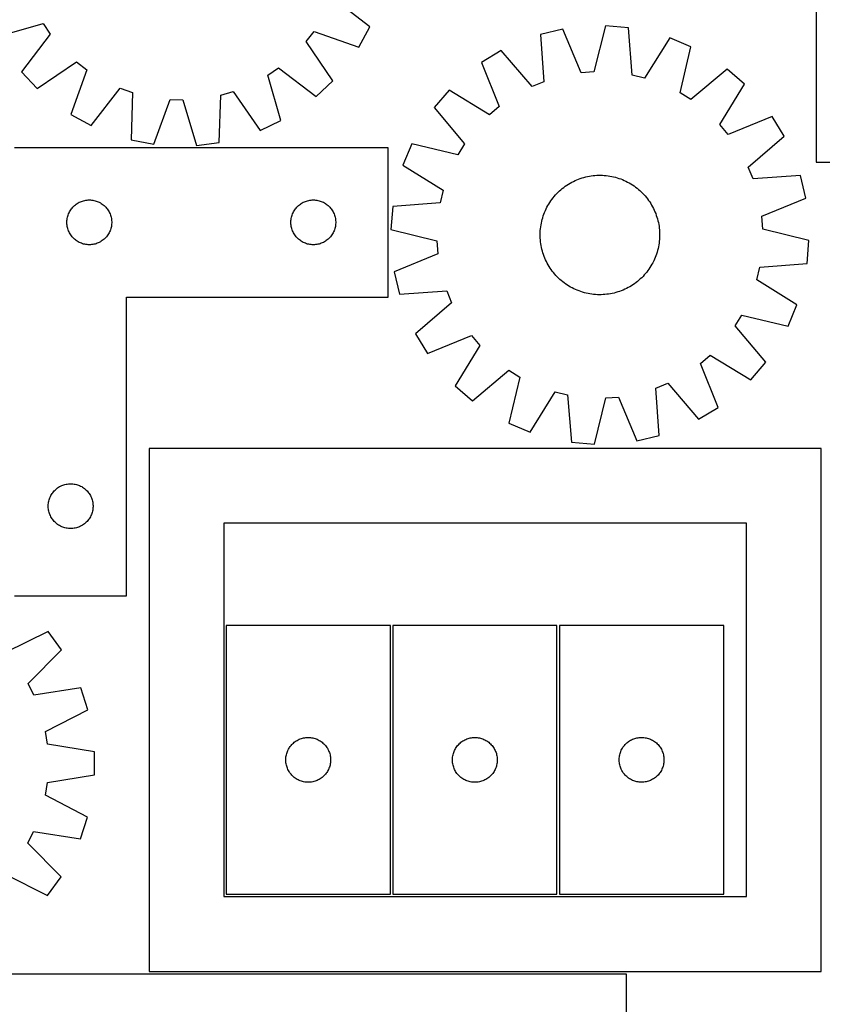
# Model space of a CAD drawing. Header units: millimetres. Extents: x 7 to 1493, y 7 to 2993.
# Tile 4 of 14: x 505 to 1042, y 336 to 996. Entities that reach past the tile are written whole.
import ezdxf

# ---------------------------------------------------------------- set-up
doc = ezdxf.new("R2010")
doc.units = ezdxf.units.MM
doc.layers.add('CUT', color=7, linetype='CONTINUOUS', true_color=0x000000)

msp = doc.modelspace()

# ---------------------------------------------------------------- linework, layer by layer
at = {"layer": 'CUT'}
for p, q in [((1038.22303, 1250.306819), (1038.22303, 900.306819)), ((739.315281, 990.779437), (714.273929, 1010.321838)), ((489.918655, 984.259851), (520.447727, 993.031995)), ((520.447727, 993.031995), (525.285458, 985.952749)), ((731.937718, 977.277507), (739.315281, 990.779437)), ((868.58849, 989.263955), (853.617135, 985.715845)), ((880.820382, 959.949188), (868.58849, 989.263955)), ((897.045777, 991.420019), (889.370221, 960.596966)), ((912.380808, 990.168069), (897.045777, 991.420019)), ((914.955267, 958.508206), (912.380808, 990.168069)), ((525.285458, 985.952749), (506.020559, 960.697285)), ((696.727341, 981.006584), (701.965163, 987.795147)), ((701.965163, 987.795147), (731.937718, 977.277507)), ((853.617135, 985.715845), (855.842094, 954.029503)), ((940.111557, 983.424822), (923.286822, 956.482234)), ((954.309164, 977.495361), (940.111557, 983.424822)), ((714.504148, 954.682453), (696.727341, 981.006584)), ((946.974185, 946.589491), (954.309164, 977.495361)), ((827.218906, 974.871521), (814.076728, 966.870665)), ((847.910888, 950.771384), (827.218906, 974.871521)), ((516.581865, 949.50848), (542.905997, 967.285287)), ((542.905997, 967.285287), (549.694559, 962.047465)), ((670.980633, 958.548315), (678.059879, 963.386046)), ((678.059879, 963.386046), (703.315343, 944.121147)), ((814.076728, 966.870665), (825.984409, 937.422713)), ((978.598896, 962.512879), (954.271904, 942.088085)), ((990.269318, 952.486326), (978.598896, 962.512879)), ((506.020559, 960.697285), (516.581865, 949.50848)), ((549.694559, 962.047465), (539.17692, 932.074911)), ((679.752777, 928.019243), (670.980633, 958.548315)), ((889.370221, 960.596966), (880.820382, 959.949188)), ((923.286822, 956.482234), (914.955267, 958.508206)), ((552.67885, 924.697348), (572.22125, 949.7387)), ((572.22125, 949.7387), (580.296134, 946.855016)), ((703.315343, 944.121147), (714.504148, 954.682453)), ((855.842094, 954.029503), (847.910888, 950.771384)), ((973.742899, 925.35973), (990.269318, 952.486326)), ((580.296134, 946.855016), (579.555292, 915.099293)), ((638.462875, 913.399787), (639.554071, 945.145401)), ((639.554071, 945.145401), (647.781776, 947.558749)), ((647.781776, 947.558749), (665.847968, 921.432375)), ((792.321601, 948.399599), (782.295048, 936.729176)), ((819.448198, 931.87318), (792.321601, 948.399599)), ((954.271904, 942.088085), (946.974185, 946.589491)), ((594.676183, 912.25514), (605.523907, 942.109815)), ((605.523907, 942.109815), (614.094685, 941.862545)), ((614.094685, 941.862545), (623.203161, 911.432126)), ((782.295048, 936.729176), (802.719843, 912.402185)), ((825.984409, 937.422713), (819.448198, 931.87318)), ((539.17692, 932.074911), (552.67885, 924.697348)), ((1008.740384, 930.731199), (979.292432, 918.823518)), ((1016.741241, 917.589021), (1008.740384, 930.731199)), ((665.847968, 921.432375), (679.752777, 928.019243)), ((979.292432, 918.823518), (973.742899, 925.35973)), ((992.641103, 896.897039), (1016.741241, 917.589021)), ((751.454855, 909.912132), (501.454855, 909.912132)), ((579.555292, 915.099293), (594.676183, 912.25514)), ((623.203161, 911.432126), (638.462875, 913.399787)), ((751.454855, 809.912132), (751.454855, 909.912132)), ((767.312566, 912.439445), (761.383106, 898.241838)), ((798.218436, 905.104466), (767.312566, 912.439445)), ((802.719843, 912.402185), (798.218436, 905.104466)), ((761.383106, 898.241838), (788.325694, 881.417103)), ((995.899222, 888.965833), (992.641103, 896.897039)), ((1038.22303, 900.306819), (1488.22303, 900.306819)), ((881.388696, 889.642321), (882.593643, 889.998847)), ((882.593643, 889.998847), (883.809193, 890.317349)), ((883.809193, 890.317349), (885.034148, 890.597513)), ((885.034148, 890.597513), (886.267299, 890.839062)), ((886.267299, 890.839062), (887.507429, 891.041757)), ((887.507429, 891.041757), (888.753313, 891.205399)), ((888.753313, 891.205399), (890.003723, 891.329825)), ((890.003723, 891.329825), (891.257424, 891.414915)), ((891.257424, 891.414915), (892.51318, 891.460582)), ((892.51318, 891.460582), (893.76975, 891.466783)), ((893.76975, 891.466783), (895.025895, 891.433511)), ((895.025895, 891.433511), (896.280375, 891.360798)), ((896.280375, 891.360798), (897.531951, 891.248718)), ((897.531951, 891.248718), (898.77939, 891.09738)), ((898.77939, 891.09738), (900.02146, 890.906933)), ((900.02146, 890.906933), (901.256935, 890.677566)), ((901.256935, 890.677566), (902.484595, 890.409505)), ((902.484595, 890.409505), (903.70323, 890.103015)), ((903.70323, 890.103015), (904.911636, 889.758398)), ((1027.585564, 891.190792), (995.899222, 888.965833)), ((1031.133674, 876.219438), (1027.585564, 891.190792)), ((868.175378, 882.562528), (869.164463, 883.337588)), ((869.164463, 883.337588), (870.177404, 884.081198)), ((870.177404, 884.081198), (871.213204, 884.792624)), ((871.213204, 884.792624), (872.270839, 885.471163)), ((872.270839, 885.471163), (873.349265, 886.116147)), ((873.349265, 886.116147), (874.447418, 886.726938)), ((874.447418, 886.726938), (875.564215, 887.302933)), ((875.564215, 887.302933), (876.698554, 887.843565)), ((876.698554, 887.843565), (877.849314, 888.3483)), ((877.849314, 888.3483), (879.015361, 888.81664)), ((879.015361, 888.81664), (880.195543, 889.248122)), ((880.195543, 889.248122), (881.388696, 889.642321)), ((904.911636, 889.758398), (906.108621, 889.375993)), ((906.108621, 889.375993), (907.293004, 888.95618)), ((907.293004, 888.95618), (908.463616, 888.499371)), ((908.463616, 888.499371), (909.619302, 888.006017)), ((909.619302, 888.006017), (910.758921, 887.476606)), ((910.758921, 887.476606), (911.881348, 886.91166)), ((911.881348, 886.91166), (912.985476, 886.311737)), ((912.985476, 886.311737), (914.070215, 885.677428)), ((914.070215, 885.677428), (915.134495, 885.009359)), ((915.134495, 885.009359), (916.177265, 884.30819)), ((916.177265, 884.30819), (917.197496, 883.574614)), ((917.197496, 883.574614), (918.194181, 882.809352)), ((788.325694, 881.417103), (786.299721, 873.085548)), ((861.998575, 876.324462), (862.794765, 877.296619)), ((862.794765, 877.296619), (863.621099, 878.243286)), ((863.621099, 878.243286), (864.47676, 879.163531)), ((864.47676, 879.163531), (865.360904, 880.056445)), ((865.360904, 880.056445), (866.27266, 880.921147)), ((866.27266, 880.921147), (867.211126, 881.756783)), ((867.211126, 881.756783), (868.175378, 882.562528)), ((918.194181, 882.809352), (919.166338, 882.013162)), ((919.166338, 882.013162), (920.113006, 881.186829)), ((920.113006, 881.186829), (921.03325, 880.331167)), ((921.03325, 880.331167), (921.926164, 879.447023)), ((921.926164, 879.447023), (922.790866, 878.535267)), ((922.790866, 878.535267), (923.626502, 877.596801)), ((923.626502, 877.596801), (924.432247, 876.632549)), ((540.446574, 870.101232), (540.985692, 870.654415)), ((540.985692, 870.654415), (541.552573, 871.179111)), ((541.552573, 871.179111), (542.145713, 871.673929)), ((542.145713, 871.673929), (542.763538, 872.137557)), ((542.763538, 872.137557), (543.404412, 872.568766)), ((543.404412, 872.568766), (544.066634, 872.966411)), ((544.066634, 872.966411), (544.748448, 873.329438)), ((544.748448, 873.329438), (545.448046, 873.656886)), ((545.448046, 873.656886), (546.163574, 873.947885)), ((546.163574, 873.947885), (546.893132, 874.201663)), ((546.893132, 874.201663), (547.634788, 874.417548)), ((547.634788, 874.417548), (548.386574, 874.594968)), ((548.386574, 874.594968), (549.146496, 874.733451)), ((549.146496, 874.733451), (549.91254, 874.83263)), ((549.91254, 874.83263), (550.682673, 874.892244)), ((550.682673, 874.892244), (551.454855, 874.912132)), ((551.454855, 874.912132), (552.227036, 874.892244)), ((552.227036, 874.892244), (552.99717, 874.83263)), ((552.99717, 874.83263), (553.763213, 874.733451)), ((553.763213, 874.733451), (554.523136, 874.594968)), ((554.523136, 874.594968), (555.274922, 874.417548)), ((555.274922, 874.417548), (556.016577, 874.201663)), ((556.016577, 874.201663), (556.746136, 873.947885)), ((556.746136, 873.947885), (557.461663, 873.656886)), ((557.461663, 873.656886), (558.161262, 873.329438)), ((558.161262, 873.329438), (558.843076, 872.966411)), ((558.843076, 872.966411), (559.505298, 872.568766)), ((559.505298, 872.568766), (560.146171, 872.137557)), ((560.146171, 872.137557), (560.763997, 871.673929)), ((560.763997, 871.673929), (561.357137, 871.179111)), ((561.357137, 871.179111), (561.924017, 870.654415)), ((561.924017, 870.654415), (562.463135, 870.101232)), ((690.446574, 870.101232), (690.985692, 870.654415)), ((690.985692, 870.654415), (691.552573, 871.179111)), ((691.552573, 871.179111), (692.145713, 871.673929)), ((692.145713, 871.673929), (692.763538, 872.137557)), ((692.763538, 872.137557), (693.404412, 872.568766)), ((693.404412, 872.568766), (694.066634, 872.966411)), ((694.066634, 872.966411), (694.748448, 873.329438)), ((694.748448, 873.329438), (695.448046, 873.656886)), ((695.448046, 873.656886), (696.163574, 873.947885)), ((696.163574, 873.947885), (696.893132, 874.201663)), ((696.893132, 874.201663), (697.634788, 874.417548)), ((697.634788, 874.417548), (698.386574, 874.594968)), ((698.386574, 874.594968), (699.146496, 874.733451)), ((699.146496, 874.733451), (699.91254, 874.83263)), ((699.91254, 874.83263), (700.682673, 874.892244)), ((700.682673, 874.892244), (701.454855, 874.912132)), ((701.454855, 874.912132), (702.227036, 874.892244)), ((702.227036, 874.892244), (702.99717, 874.83263)), ((702.99717, 874.83263), (703.763213, 874.733451)), ((703.763213, 874.733451), (704.523136, 874.594968)), ((704.523136, 874.594968), (705.274922, 874.417548)), ((705.274922, 874.417548), (706.016577, 874.201663)), ((706.016577, 874.201663), (706.746136, 873.947885)), ((706.746136, 873.947885), (707.461663, 873.656886)), ((707.461663, 873.656886), (708.161262, 873.329438)), ((708.161262, 873.329438), (708.843076, 872.966411)), ((708.843076, 872.966411), (709.505298, 872.568766)), ((709.505298, 872.568766), (710.146171, 872.137557)), ((710.146171, 872.137557), (710.763997, 871.673929)), ((710.763997, 871.673929), (711.357137, 871.179111)), ((711.357137, 871.179111), (711.924017, 870.654415)), ((711.924017, 870.654415), (712.463135, 870.101232)), ((754.639858, 870.511089), (753.387909, 855.176058)), ((786.299721, 873.085548), (754.639858, 870.511089)), ((857.896267, 870.011629), (858.496191, 871.115757)), ((858.496191, 871.115757), (859.1305, 872.200496)), ((859.1305, 872.200496), (859.798568, 873.264775)), ((859.798568, 873.264775), (860.499737, 874.307545)), ((860.499737, 874.307545), (861.233314, 875.327777)), ((861.233314, 875.327777), (861.998575, 876.324462)), ((924.432247, 876.632549), (925.207307, 875.643465)), ((925.207307, 875.643465), (925.950917, 874.630523)), ((925.950917, 874.630523), (926.662343, 873.594723)), ((926.662343, 873.594723), (927.340882, 872.537089)), ((927.340882, 872.537089), (927.985866, 871.458662)), ((927.985866, 871.458662), (928.596657, 870.360509)), ((928.596657, 870.360509), (929.172652, 869.243712)), ((1001.818907, 863.987546), (1031.133674, 876.219438)), ((536.855889, 863.357448), (537.052607, 864.104417)), ((537.052607, 864.104417), (537.287516, 864.840268)), ((537.287516, 864.840268), (537.559995, 865.563051)), ((537.559995, 865.563051), (537.869321, 866.270848)), ((537.869321, 866.270848), (538.214673, 866.961783)), ((538.214673, 866.961783), (538.595135, 867.634024)), ((538.595135, 867.634024), (539.0097, 868.285788)), ((539.0097, 868.285788), (539.457266, 868.915346)), ((539.457266, 868.915346), (539.936648, 869.52103)), ((539.936648, 869.52103), (540.446574, 870.101232)), ((562.463135, 870.101232), (562.973061, 869.52103)), ((562.973061, 869.52103), (563.452443, 868.915346)), ((563.452443, 868.915346), (563.90001, 868.285788)), ((563.90001, 868.285788), (564.314574, 867.634024)), ((564.314574, 867.634024), (564.695037, 866.961783)), ((564.695037, 866.961783), (565.040389, 866.270848)), ((565.040389, 866.270848), (565.349714, 865.563051)), ((565.349714, 865.563051), (565.622193, 864.840268)), ((565.622193, 864.840268), (565.857103, 864.104417)), ((565.857103, 864.104417), (566.05382, 863.357448)), ((686.855889, 863.357448), (687.052607, 864.104417)), ((687.052607, 864.104417), (687.287516, 864.840268)), ((687.287516, 864.840268), (687.559995, 865.563051)), ((687.559995, 865.563051), (687.869321, 866.270848)), ((687.869321, 866.270848), (688.214673, 866.961783)), ((688.214673, 866.961783), (688.595135, 867.634024)), ((688.595135, 867.634024), (689.0097, 868.285788)), ((689.0097, 868.285788), (689.457266, 868.915346)), ((689.457266, 868.915346), (689.936648, 869.52103)), ((689.936648, 869.52103), (690.446574, 870.101232)), ((712.463135, 870.101232), (712.973061, 869.52103)), ((712.973061, 869.52103), (713.452443, 868.915346)), ((713.452443, 868.915346), (713.90001, 868.285788)), ((713.90001, 868.285788), (714.314574, 867.634024)), ((714.314574, 867.634024), (714.695037, 866.961783)), ((714.695037, 866.961783), (715.040389, 866.270848)), ((715.040389, 866.270848), (715.349714, 865.563051)), ((715.349714, 865.563051), (715.622193, 864.840268)), ((715.622193, 864.840268), (715.857103, 864.104417)), ((715.857103, 864.104417), (716.05382, 863.357448)), ((855.04953, 863.041917), (855.431934, 864.238902)), ((855.431934, 864.238902), (855.851748, 865.423285)), ((855.851748, 865.423285), (856.308557, 866.593897)), ((856.308557, 866.593897), (856.80191, 867.749583)), ((856.80191, 867.749583), (857.331321, 868.889201)), ((857.331321, 868.889201), (857.896267, 870.011629)), ((929.172652, 869.243712), (929.713285, 868.109373)), ((929.713285, 868.109373), (930.218019, 866.958613)), ((930.218019, 866.958613), (930.686359, 865.792566)), ((930.686359, 865.792566), (931.117841, 864.612384)), ((931.117841, 864.612384), (931.51204, 863.419231)), ((1002.466685, 855.437706), (1001.818907, 863.987546)), ((536.459828, 860.298351), (536.499592, 861.069764)), ((536.459828, 859.525914), (536.459828, 860.298351)), ((536.499592, 858.7545), (536.459828, 859.525914)), ((536.499592, 861.069764), (536.579015, 861.838108)), ((536.579015, 857.986157), (536.499592, 858.7545)), ((536.579015, 861.838108), (536.697886, 862.601344)), ((536.697886, 857.222921), (536.579015, 857.986157)), ((536.697886, 862.601344), (536.855889, 863.357448)), ((536.855889, 856.466816), (536.697886, 857.222921)), ((566.05382, 863.357448), (566.211824, 862.601344)), ((566.211824, 857.222921), (566.05382, 856.466816)), ((566.211824, 862.601344), (566.330695, 861.838108)), ((566.330695, 857.986157), (566.211824, 857.222921)), ((566.330695, 861.838108), (566.410118, 861.069764)), ((566.410118, 858.7545), (566.330695, 857.986157)), ((566.410118, 861.069764), (566.449882, 860.298351)), ((566.449882, 859.525914), (566.410118, 858.7545)), ((566.449882, 860.298351), (566.449882, 859.525914)), ((686.459828, 860.298351), (686.499592, 861.069764)), ((686.459828, 859.525914), (686.459828, 860.298351)), ((686.499592, 858.7545), (686.459828, 859.525914)), ((686.499592, 861.069764), (686.579015, 861.838108)), ((686.579015, 857.986157), (686.499592, 858.7545)), ((686.579015, 861.838108), (686.697886, 862.601344)), ((686.697886, 857.222921), (686.579015, 857.986157)), ((686.697886, 862.601344), (686.855889, 863.357448)), ((686.855889, 856.466816), (686.697886, 857.222921)), ((716.05382, 863.357448), (716.211824, 862.601344)), ((716.211824, 857.222921), (716.05382, 856.466816)), ((716.211824, 862.601344), (716.330695, 861.838108)), ((716.330695, 857.986157), (716.211824, 857.222921)), ((716.330695, 861.838108), (716.410118, 861.069764)), ((716.410118, 858.7545), (716.330695, 857.986157)), ((716.410118, 861.069764), (716.449882, 860.298351)), ((716.449882, 859.525914), (716.410118, 858.7545)), ((716.449882, 860.298351), (716.449882, 859.525914)), ((853.710548, 856.909671), (853.900994, 858.151741)), ((853.900994, 858.151741), (854.130361, 859.387215)), ((854.130361, 859.387215), (854.398422, 860.614876)), ((854.398422, 860.614876), (854.704912, 861.833511)), ((854.704912, 861.833511), (855.04953, 863.041917)), ((931.51204, 863.419231), (931.868566, 862.214285)), ((931.868566, 862.214285), (932.187068, 860.998734)), ((932.187068, 860.998734), (932.467232, 859.773779)), ((932.467232, 859.773779), (932.708781, 858.540628)), ((932.708781, 858.540628), (932.911476, 857.300498)), ((932.911476, 857.300498), (933.075118, 856.054614)), ((537.052607, 855.719848), (536.855889, 856.466816)), ((537.287516, 854.983997), (537.052607, 855.719848)), ((537.559995, 854.261214), (537.287516, 854.983997)), ((537.869321, 853.553416), (537.559995, 854.261214)), ((538.214673, 852.862481), (537.869321, 853.553416)), ((538.595135, 852.19024), (538.214673, 852.862481)), ((539.0097, 851.538476), (538.595135, 852.19024)), ((539.457266, 850.908918), (539.0097, 851.538476)), ((539.936648, 850.303235), (539.457266, 850.908918)), ((563.452443, 850.908918), (562.973061, 850.303235)), ((563.90001, 851.538476), (563.452443, 850.908918)), ((564.314574, 852.19024), (563.90001, 851.538476)), ((564.695037, 852.862481), (564.314574, 852.19024)), ((565.040389, 853.553416), (564.695037, 852.862481)), ((565.349714, 854.261214), (565.040389, 853.553416)), ((565.622193, 854.983997), (565.349714, 854.261214)), ((565.857103, 855.719848), (565.622193, 854.983997)), ((566.05382, 856.466816), (565.857103, 855.719848)), ((687.052607, 855.719848), (686.855889, 856.466816)), ((687.287516, 854.983997), (687.052607, 855.719848)), ((687.559995, 854.261214), (687.287516, 854.983997)), ((687.869321, 853.553416), (687.559995, 854.261214)), ((688.214673, 852.862481), (687.869321, 853.553416)), ((688.595135, 852.19024), (688.214673, 852.862481)), ((689.0097, 851.538476), (688.595135, 852.19024)), ((689.457266, 850.908918), (689.0097, 851.538476)), ((689.936648, 850.303235), (689.457266, 850.908918)), ((713.452443, 850.908918), (712.973061, 850.303235)), ((713.90001, 851.538476), (713.452443, 850.908918)), ((714.314574, 852.19024), (713.90001, 851.538476)), ((714.695037, 852.862481), (714.314574, 852.19024)), ((715.040389, 853.553416), (714.695037, 852.862481)), ((715.349714, 854.261214), (715.040389, 853.553416)), ((715.622193, 854.983997), (715.349714, 854.261214)), ((715.857103, 855.719848), (715.622193, 854.983997)), ((716.05382, 856.466816), (715.857103, 855.719848)), ((753.387909, 855.176058), (784.210961, 847.500502)), ((853.341144, 851.900031), (853.374417, 853.156176)), ((853.347345, 850.643461), (853.341144, 851.900031)), ((853.393013, 849.387705), (853.347345, 850.643461)), ((853.374417, 853.156176), (853.447129, 854.410655)), ((853.447129, 854.410655), (853.559209, 855.662232)), ((853.559209, 855.662232), (853.710548, 856.909671)), ((933.075118, 856.054614), (933.199545, 854.804204)), ((933.199545, 854.804204), (933.284634, 853.550503)), ((933.284634, 853.550503), (933.330301, 852.294747)), ((933.336502, 851.038177), (933.30323, 849.782033)), ((933.330301, 852.294747), (933.336502, 851.038177)), ((1033.289738, 847.76215), (1002.466685, 855.437706)), ((540.446574, 849.723032), (539.936648, 850.303235)), ((540.985692, 849.169849), (540.446574, 849.723032)), ((541.552573, 848.645153), (540.985692, 849.169849)), ((542.145713, 848.150335), (541.552573, 848.645153)), ((542.763538, 847.686707), (542.145713, 848.150335)), ((543.404412, 847.255499), (542.763538, 847.686707)), ((544.066634, 846.857854), (543.404412, 847.255499)), ((544.748448, 846.494826), (544.066634, 846.857854)), ((545.448046, 846.167379), (544.748448, 846.494826)), ((546.163574, 845.87638), (545.448046, 846.167379)), ((546.893132, 845.622602), (546.163574, 845.87638)), ((547.634788, 845.406716), (546.893132, 845.622602)), ((548.386574, 845.229297), (547.634788, 845.406716)), ((549.146496, 845.090814), (548.386574, 845.229297)), ((549.91254, 844.991634), (549.146496, 845.090814)), ((550.682673, 844.932021), (549.91254, 844.991634)), ((551.454855, 844.912132), (550.682673, 844.932021)), ((552.227036, 844.932021), (551.454855, 844.912132)), ((552.99717, 844.991634), (552.227036, 844.932021)), ((553.763213, 845.090814), (552.99717, 844.991634)), ((554.523136, 845.229297), (553.763213, 845.090814)), ((555.274922, 845.406716), (554.523136, 845.229297)), ((556.016577, 845.622602), (555.274922, 845.406716)), ((556.746136, 845.87638), (556.016577, 845.622602)), ((557.461663, 846.167379), (556.746136, 845.87638)), ((558.161262, 846.494826), (557.461663, 846.167379)), ((558.843076, 846.857854), (558.161262, 846.494826)), ((559.505298, 847.255499), (558.843076, 846.857854)), ((560.146171, 847.686707), (559.505298, 847.255499)), ((560.763997, 848.150335), (560.146171, 847.686707)), ((561.357137, 848.645153), (560.763997, 848.150335)), ((561.924017, 849.169849), (561.357137, 848.645153)), ((562.463135, 849.723032), (561.924017, 849.169849)), ((562.973061, 850.303235), (562.463135, 849.723032)), ((690.446574, 849.723032), (689.936648, 850.303235)), ((690.985692, 849.169849), (690.446574, 849.723032)), ((691.552573, 848.645153), (690.985692, 849.169849)), ((692.145713, 848.150335), (691.552573, 848.645153)), ((692.763538, 847.686707), (692.145713, 848.150335)), ((693.404412, 847.255499), (692.763538, 847.686707)), ((694.066634, 846.857854), (693.404412, 847.255499)), ((694.748448, 846.494826), (694.066634, 846.857854)), ((695.448046, 846.167379), (694.748448, 846.494826)), ((696.163574, 845.87638), (695.448046, 846.167379)), ((696.893132, 845.622602), (696.163574, 845.87638)), ((697.634788, 845.406716), (696.893132, 845.622602)), ((698.386574, 845.229297), (697.634788, 845.406716)), ((699.146496, 845.090814), (698.386574, 845.229297)), ((699.91254, 844.991634), (699.146496, 845.090814)), ((700.682673, 844.932021), (699.91254, 844.991634)), ((701.454855, 844.912132), (700.682673, 844.932021)), ((702.227036, 844.932021), (701.454855, 844.912132)), ((702.99717, 844.991634), (702.227036, 844.932021)), ((703.763213, 845.090814), (702.99717, 844.991634)), ((704.523136, 845.229297), (703.763213, 845.090814)), ((705.274922, 845.406716), (704.523136, 845.229297)), ((706.016577, 845.622602), (705.274922, 845.406716)), ((706.746136, 845.87638), (706.016577, 845.622602)), ((707.461663, 846.167379), (706.746136, 845.87638)), ((708.161262, 846.494826), (707.461663, 846.167379)), ((708.843076, 846.857854), (708.161262, 846.494826)), ((709.505298, 847.255499), (708.843076, 846.857854)), ((710.146171, 847.686707), (709.505298, 847.255499)), ((710.763997, 848.150335), (710.146171, 847.686707)), ((711.357137, 848.645153), (710.763997, 848.150335)), ((711.924017, 849.169849), (711.357137, 848.645153)), ((712.463135, 849.723032), (711.924017, 849.169849)), ((712.973061, 850.303235), (712.463135, 849.723032)), ((784.210961, 847.500502), (784.858739, 838.950662)), ((853.478102, 848.134004), (853.393013, 849.387705)), ((853.602529, 846.883594), (853.478102, 848.134004)), ((853.76617, 845.63771), (853.602529, 846.883594)), ((853.968866, 844.39758), (853.76617, 845.63771)), ((854.210414, 843.164429), (853.968866, 844.39758)), ((932.776652, 844.786467), (932.547285, 843.550993)), ((932.967099, 846.028537), (932.776652, 844.786467)), ((933.118437, 847.275976), (932.967099, 846.028537)), ((933.230517, 848.527553), (933.118437, 847.275976)), ((933.30323, 849.782033), (933.230517, 848.527553)), ((1032.037788, 832.427119), (1033.289738, 847.76215)), ((784.858739, 838.950662), (755.543972, 826.718771)), ((854.490578, 841.939474), (854.210414, 843.164429)), ((854.80908, 840.723924), (854.490578, 841.939474)), ((855.165607, 839.518977), (854.80908, 840.723924)), ((855.559805, 838.325824), (855.165607, 839.518977)), ((855.991287, 837.145642), (855.559805, 838.325824)), ((930.825899, 837.514923), (930.36909, 836.344311)), ((931.245712, 838.699306), (930.825899, 837.514923)), ((931.628117, 839.896291), (931.245712, 838.699306)), ((931.972734, 841.104698), (931.628117, 839.896291)), ((932.279225, 842.323332), (931.972734, 841.104698)), ((932.547285, 843.550993), (932.279225, 842.323332)), ((856.459627, 835.979595), (855.991287, 837.145642)), ((856.964362, 834.828835), (856.459627, 835.979595)), ((857.504994, 833.694496), (856.964362, 834.828835)), ((858.08099, 832.577699), (857.504994, 833.694496)), ((858.691781, 831.479546), (858.08099, 832.577699)), ((859.336764, 830.401119), (858.691781, 831.479546)), ((927.547147, 830.737712), (926.879078, 829.673433)), ((928.181456, 831.822451), (927.547147, 830.737712)), ((928.781379, 832.926579), (928.181456, 831.822451)), ((929.346325, 834.049007), (928.781379, 832.926579)), ((929.875736, 835.188625), (929.346325, 834.049007)), ((930.36909, 836.344311), (929.875736, 835.188625)), ((1000.377925, 829.85266), (1032.037788, 832.427119)), ((755.543972, 826.718771), (759.092082, 811.747416)), ((860.015303, 829.343485), (859.336764, 830.401119)), ((860.726729, 828.307685), (860.015303, 829.343485)), ((861.470339, 827.294744), (860.726729, 828.307685)), ((862.245399, 826.305659), (861.470339, 827.294744)), ((863.051145, 825.341407), (862.245399, 826.305659)), ((863.886781, 824.402941), (863.051145, 825.341407)), ((864.751482, 823.491185), (863.886781, 824.402941)), ((923.056548, 824.694922), (922.200887, 823.774677)), ((923.882881, 825.641589), (923.056548, 824.694922)), ((924.679071, 826.613746), (923.882881, 825.641589)), ((925.444333, 827.610431), (924.679071, 826.613746)), ((926.17791, 828.630663), (925.444333, 827.610431)), ((926.879078, 829.673433), (926.17791, 828.630663)), ((998.351953, 821.521105), (1000.377925, 829.85266)), ((865.644396, 822.607041), (864.751482, 823.491185)), ((866.564641, 821.751379), (865.644396, 822.607041)), ((867.511309, 820.925046), (866.564641, 821.751379)), ((868.483465, 820.128856), (867.511309, 820.925046)), ((869.480151, 819.363595), (868.483465, 820.128856)), ((870.500382, 818.630018), (869.480151, 819.363595)), ((871.543152, 817.928849), (870.500382, 818.630018)), ((872.607431, 817.260781), (871.543152, 817.928849)), ((914.406808, 817.467045), (913.328381, 816.822061)), ((915.464442, 818.145584), (914.406808, 817.467045)), ((916.500242, 818.85701), (915.464442, 818.145584)), ((917.513184, 819.60062), (916.500242, 818.85701)), ((918.502268, 820.37568), (917.513184, 819.60062)), ((919.46652, 821.181426), (918.502268, 820.37568)), ((920.404986, 822.017062), (919.46652, 821.181426)), ((921.316742, 822.881763), (920.404986, 822.017062)), ((922.200887, 823.774677), (921.316742, 822.881763)), ((1025.294541, 804.69637), (998.351953, 821.521105)), ((759.092082, 811.747416), (790.778425, 813.972375)), ((790.778425, 813.972375), (794.036544, 806.041169)), ((873.692171, 816.626472), (872.607431, 817.260781)), ((874.796299, 816.026548), (873.692171, 816.626472)), ((875.918726, 815.461602), (874.796299, 816.026548)), ((877.058345, 814.932191), (875.918726, 815.461602)), ((878.21403, 814.438838), (877.058345, 814.932191)), ((879.384642, 813.982029), (878.21403, 814.438838)), ((880.569025, 813.562215), (879.384642, 813.982029)), ((881.76601, 813.17981), (880.569025, 813.562215)), ((882.974417, 812.835193), (881.76601, 813.17981)), ((884.193051, 812.528703), (882.974417, 812.835193)), ((885.420712, 812.260642), (884.193051, 812.528703)), ((886.656186, 812.031275), (885.420712, 812.260642)), ((887.898256, 811.840828), (886.656186, 812.031275)), ((889.145695, 811.68949), (887.898256, 811.840828)), ((890.397272, 811.57741), (889.145695, 811.68949)), ((891.651752, 811.504698), (890.397272, 811.57741)), ((892.907897, 811.471425), (891.651752, 811.504698)), ((894.164467, 811.477626), (892.907897, 811.471425)), ((895.420222, 811.523294), (894.164467, 811.477626)), ((896.673923, 811.608383), (895.420222, 811.523294)), ((897.924333, 811.73281), (896.673923, 811.608383)), ((899.170217, 811.896451), (897.924333, 811.73281)), ((900.410347, 812.099147), (899.170217, 811.896451)), ((901.643498, 812.340695), (900.410347, 812.099147)), ((902.868453, 812.620859), (901.643498, 812.340695)), ((904.084004, 812.939361), (902.868453, 812.620859)), ((905.28895, 813.295887), (904.084004, 812.939361)), ((906.482103, 813.690086), (905.28895, 813.295887)), ((907.662285, 814.121568), (906.482103, 813.690086)), ((908.828332, 814.589908), (907.662285, 814.121568)), ((909.979092, 815.094643), (908.828332, 814.589908)), ((911.113431, 815.635275), (909.979092, 815.094643)), ((912.230228, 816.211271), (911.113431, 815.635275)), ((913.328381, 816.822061), (912.230228, 816.211271)), ((576.454855, 609.912132), (576.454855, 809.912132)), ((576.454855, 809.912132), (751.454855, 809.912132)), ((794.036544, 806.041169), (769.936406, 785.349187)), ((1019.36508, 790.498763), (1025.294541, 804.69637)), ((983.957804, 790.536023), (988.45921, 797.833743)), ((988.45921, 797.833743), (1019.36508, 790.498763)), ((769.936406, 785.349187), (777.937262, 772.207009)), ((1004.382599, 766.209032), (983.957804, 790.536023)), ((777.937262, 772.207009), (807.385214, 784.11469)), ((807.385214, 784.11469), (812.934747, 777.578479)), ((812.934747, 777.578479), (796.408328, 750.451882)), ((960.693237, 765.515495), (967.229449, 771.065028)), ((972.600918, 736.067543), (960.693237, 765.515495)), ((967.229449, 771.065028), (994.356045, 754.538609)), ((994.356045, 754.538609), (1004.382599, 766.209032)), ((808.078751, 740.425329), (832.405742, 760.850124)), ((832.405742, 760.850124), (839.703462, 756.348717)), ((839.703462, 756.348717), (832.368482, 725.442847)), ((930.835552, 748.908706), (938.766758, 752.166824)), ((938.766758, 752.166824), (959.45874, 728.066687)), ((796.408328, 750.451882), (808.078751, 740.425329)), ((846.566089, 719.513387), (863.390824, 746.455975)), ((863.390824, 746.455975), (871.722379, 744.430002)), ((933.060511, 717.222363), (930.835552, 748.908706)), ((871.722379, 744.430002), (874.296838, 712.770139)), ((889.631869, 711.518189), (897.307425, 742.341242)), ((897.307425, 742.341242), (905.857265, 742.98902)), ((905.857265, 742.98902), (918.089157, 713.674253)), ((959.45874, 728.066687), (972.600918, 736.067543)), ((832.368482, 725.442847), (846.566089, 719.513387)), ((874.296838, 712.770139), (889.631869, 711.518189)), ((918.089157, 713.674253), (933.060511, 717.222363)), ((1041.498705, 708.48213), (591.498705, 708.48213)), ((591.498705, 708.48213), (591.498705, 358.48213)), ((1041.498705, 358.48213), (1041.498705, 708.48213)), ((526.957266, 678.915346), (527.436648, 679.52103)), ((527.436648, 679.52103), (527.946574, 680.101232)), ((527.946574, 680.101232), (528.485692, 680.654415)), ((528.485692, 680.654415), (529.052573, 681.179111)), ((529.052573, 681.179111), (529.645713, 681.673929)), ((529.645713, 681.673929), (530.263538, 682.137557)), ((530.263538, 682.137557), (530.904412, 682.568766)), ((530.904412, 682.568766), (531.566634, 682.966411)), ((531.566634, 682.966411), (532.248448, 683.329438)), ((532.248448, 683.329438), (532.948046, 683.656886)), ((532.948046, 683.656886), (533.663574, 683.947885)), ((533.663574, 683.947885), (534.393132, 684.201663)), ((534.393132, 684.201663), (535.134788, 684.417548)), ((535.134788, 684.417548), (535.886574, 684.594968)), ((535.886574, 684.594968), (536.646496, 684.733451)), ((536.646496, 684.733451), (537.41254, 684.83263)), ((537.41254, 684.83263), (538.182673, 684.892244)), ((538.182673, 684.892244), (538.954855, 684.912132)), ((538.954855, 684.912132), (539.727036, 684.892244)), ((539.727036, 684.892244), (540.49717, 684.83263)), ((540.49717, 684.83263), (541.263213, 684.733451)), ((541.263213, 684.733451), (542.023136, 684.594968)), ((542.023136, 684.594968), (542.774922, 684.417548)), ((542.774922, 684.417548), (543.516577, 684.201663)), ((543.516577, 684.201663), (544.246136, 683.947885)), ((544.246136, 683.947885), (544.961663, 683.656886)), ((544.961663, 683.656886), (545.661262, 683.329438)), ((545.661262, 683.329438), (546.343076, 682.966411)), ((546.343076, 682.966411), (547.005298, 682.568766)), ((547.005298, 682.568766), (547.646171, 682.137557)), ((547.646171, 682.137557), (548.263997, 681.673929)), ((548.263997, 681.673929), (548.857137, 681.179111)), ((548.857137, 681.179111), (549.424017, 680.654415)), ((549.424017, 680.654415), (549.963135, 680.101232)), ((549.963135, 680.101232), (550.473061, 679.52103)), ((550.473061, 679.52103), (550.952443, 678.915346)), ((524.079015, 671.838108), (524.197886, 672.601344)), ((524.197886, 672.601344), (524.355889, 673.357448)), ((524.355889, 673.357448), (524.552607, 674.104417)), ((524.552607, 674.104417), (524.787516, 674.840268)), ((524.787516, 674.840268), (525.059995, 675.563051)), ((525.059995, 675.563051), (525.369321, 676.270848)), ((525.369321, 676.270848), (525.714673, 676.961783)), ((525.714673, 676.961783), (526.095135, 677.634024)), ((526.095135, 677.634024), (526.5097, 678.285788)), ((526.5097, 678.285788), (526.957266, 678.915346)), ((550.952443, 678.915346), (551.40001, 678.285788)), ((551.40001, 678.285788), (551.814574, 677.634024)), ((551.814574, 677.634024), (552.195037, 676.961783)), ((552.195037, 676.961783), (552.540389, 676.270848)), ((552.540389, 676.270848), (552.849714, 675.563051)), ((552.849714, 675.563051), (553.122193, 674.840268)), ((553.122193, 674.840268), (553.357103, 674.104417)), ((553.357103, 674.104417), (553.55382, 673.357448)), ((553.55382, 673.357448), (553.711824, 672.601344)), ((553.711824, 672.601344), (553.830695, 671.838108)), ((523.959828, 670.298351), (523.999592, 671.069764)), ((523.959828, 669.525914), (523.959828, 670.298351)), ((523.999592, 668.7545), (523.959828, 669.525914)), ((523.999592, 671.069764), (524.079015, 671.838108)), ((524.079015, 667.986157), (523.999592, 668.7545)), ((524.197886, 667.222921), (524.079015, 667.986157)), ((524.355889, 666.466816), (524.197886, 667.222921)), ((524.552607, 665.719848), (524.355889, 666.466816)), ((553.55382, 666.466816), (553.357103, 665.719848)), ((553.711824, 667.222921), (553.55382, 666.466816)), ((553.830695, 667.986157), (553.711824, 667.222921)), ((553.830695, 671.838108), (553.910118, 671.069764)), ((553.910118, 668.7545), (553.830695, 667.986157)), ((553.910118, 671.069764), (553.949882, 670.298351)), ((553.949882, 669.525914), (553.910118, 668.7545)), ((553.949882, 670.298351), (553.949882, 669.525914)), ((524.787516, 664.983997), (524.552607, 665.719848)), ((525.059995, 664.261214), (524.787516, 664.983997)), ((525.369321, 663.553416), (525.059995, 664.261214)), ((525.714673, 662.862481), (525.369321, 663.553416)), ((526.095135, 662.19024), (525.714673, 662.862481)), ((526.5097, 661.538476), (526.095135, 662.19024)), ((526.957266, 660.908918), (526.5097, 661.538476)), ((527.436648, 660.303235), (526.957266, 660.908918)), ((527.946574, 659.723032), (527.436648, 660.303235)), ((528.485692, 659.169849), (527.946574, 659.723032)), ((549.963135, 659.723032), (549.424017, 659.169849)), ((550.473061, 660.303235), (549.963135, 659.723032)), ((550.952443, 660.908918), (550.473061, 660.303235)), ((551.40001, 661.538476), (550.952443, 660.908918)), ((551.814574, 662.19024), (551.40001, 661.538476)), ((552.195037, 662.862481), (551.814574, 662.19024)), ((552.540389, 663.553416), (552.195037, 662.862481)), ((552.849714, 664.261214), (552.540389, 663.553416)), ((553.122193, 664.983997), (552.849714, 664.261214)), ((553.357103, 665.719848), (553.122193, 664.983997)), ((529.052573, 658.645153), (528.485692, 659.169849)), ((529.645713, 658.150335), (529.052573, 658.645153)), ((530.263538, 657.686707), (529.645713, 658.150335)), ((530.904412, 657.255499), (530.263538, 657.686707)), ((531.566634, 656.857854), (530.904412, 657.255499)), ((532.248448, 656.494826), (531.566634, 656.857854)), ((532.948046, 656.167379), (532.248448, 656.494826)), ((533.663574, 655.87638), (532.948046, 656.167379)), ((534.393132, 655.622602), (533.663574, 655.87638)), ((535.134788, 655.406716), (534.393132, 655.622602)), ((535.886574, 655.229297), (535.134788, 655.406716)), ((536.646496, 655.090814), (535.886574, 655.229297)), ((537.41254, 654.991634), (536.646496, 655.090814)), ((538.182673, 654.932021), (537.41254, 654.991634)), ((538.954855, 654.912132), (538.182673, 654.932021)), ((539.727036, 654.932021), (538.954855, 654.912132)), ((540.49717, 654.991634), (539.727036, 654.932021)), ((541.263213, 655.090814), (540.49717, 654.991634)), ((542.023136, 655.229297), (541.263213, 655.090814)), ((542.774922, 655.406716), (542.023136, 655.229297)), ((543.516577, 655.622602), (542.774922, 655.406716)), ((544.246136, 655.87638), (543.516577, 655.622602)), ((544.961663, 656.167379), (544.246136, 655.87638)), ((545.661262, 656.494826), (544.961663, 656.167379)), ((546.343076, 656.857854), (545.661262, 656.494826)), ((547.005298, 657.255499), (546.343076, 656.857854)), ((547.646171, 657.686707), (547.005298, 657.255499)), ((548.263997, 658.150335), (547.646171, 657.686707)), ((548.857137, 658.645153), (548.263997, 658.150335)), ((549.424017, 659.169849), (548.857137, 658.645153)), ((991.498705, 658.48213), (641.498705, 658.48213)), ((641.498705, 658.48213), (641.498705, 408.48213)), ((991.498705, 408.48213), (991.498705, 658.48213)), ((501.454855, 609.912132), (576.454855, 609.912132)), ((753.025213, 590.062973), (643.025213, 590.062973)), ((643.025213, 590.062973), (643.025213, 410.062973)), ((753.025213, 410.062973), (753.025213, 590.062973)), ((864.60845, 590.04245), (754.60845, 590.04245)), ((754.60845, 590.04245), (754.60845, 410.04245)), ((864.60845, 410.04245), (864.60845, 590.04245)), ((866.246293, 590.08746), (866.246293, 410.08746)), ((976.246293, 590.08746), (866.246293, 590.08746)), ((976.246293, 410.08746), (976.246293, 590.08746)), ((523.796094, 586.105827), (495.386592, 571.897556)), ((532.815187, 573.640415), (523.796094, 586.105827)), ((510.434094, 551.100196), (532.815187, 573.640415)), ((514.311669, 543.452727), (510.434094, 551.100196)), ((545.721308, 548.186577), (514.311669, 543.452727)), ((550.446951, 533.544212), (545.721308, 548.186577)), ((522.195956, 519.023328), (550.446951, 533.544212)), ((523.520552, 510.551917), (522.195956, 519.023328)), ((692.733932, 514.098725), (693.463491, 514.352504)), ((693.463491, 514.352504), (694.205146, 514.568389)), ((694.205146, 514.568389), (694.956932, 514.745808)), ((694.956932, 514.745808), (695.716854, 514.884292)), ((695.716854, 514.884292), (696.482898, 514.983471)), ((696.482898, 514.983471), (697.253032, 515.043084)), ((697.253032, 515.043084), (698.025213, 515.062973)), ((698.025213, 515.062973), (698.797394, 515.043084)), ((698.797394, 515.043084), (699.567528, 514.983471)), ((699.567528, 514.983471), (700.333572, 514.884292)), ((700.333572, 514.884292), (701.093494, 514.745808)), ((701.093494, 514.745808), (701.84528, 514.568389)), ((701.84528, 514.568389), (702.586936, 514.352504)), ((702.586936, 514.352504), (703.316494, 514.098725)), ((804.317169, 514.078202), (805.046727, 514.331981)), ((805.046727, 514.331981), (805.788383, 514.547866)), ((805.788383, 514.547866), (806.540169, 514.725285)), ((806.540169, 514.725285), (807.300091, 514.863769)), ((807.300091, 514.863769), (808.066135, 514.962948)), ((808.066135, 514.962948), (808.836269, 515.022561)), ((808.836269, 515.022561), (809.60845, 515.04245)), ((809.60845, 515.04245), (810.380631, 515.022561)), ((810.380631, 515.022561), (811.150765, 514.962948)), ((811.150765, 514.962948), (811.916808, 514.863769)), ((811.916808, 514.863769), (812.676731, 514.725285)), ((812.676731, 514.725285), (813.428517, 514.547866)), ((813.428517, 514.547866), (814.170172, 514.331981)), ((814.170172, 514.331981), (814.899731, 514.078202)), ((915.955011, 514.123213), (916.68457, 514.376991)), ((916.68457, 514.376991), (917.426226, 514.592876)), ((917.426226, 514.592876), (918.178012, 514.770296)), ((918.178012, 514.770296), (918.937934, 514.908779)), ((918.937934, 514.908779), (919.703978, 515.007959)), ((919.703978, 515.007959), (920.474111, 515.067572)), ((920.474111, 515.067572), (921.246293, 515.08746)), ((921.246293, 515.08746), (922.018474, 515.067572)), ((922.018474, 515.067572), (922.788608, 515.007959)), ((922.788608, 515.007959), (923.554651, 514.908779)), ((923.554651, 514.908779), (924.314574, 514.770296)), ((924.314574, 514.770296), (925.06636, 514.592876)), ((925.06636, 514.592876), (925.808015, 514.376991)), ((925.808015, 514.376991), (926.537574, 514.123213)), ((554.855733, 505.347963), (523.520552, 510.551917)), ((684.785031, 507.112624), (685.165494, 507.784865)), ((685.165494, 507.784865), (685.580058, 508.436629)), ((685.580058, 508.436629), (686.027624, 509.066187)), ((686.027624, 509.066187), (686.507006, 509.671871)), ((686.507006, 509.671871), (687.016933, 510.252073)), ((687.016933, 510.252073), (687.556051, 510.805256)), ((687.556051, 510.805256), (688.122931, 511.329952)), ((688.122931, 511.329952), (688.716071, 511.82477)), ((688.716071, 511.82477), (689.333897, 512.288398)), ((689.333897, 512.288398), (689.97477, 512.719607)), ((689.97477, 512.719607), (690.636992, 513.117252)), ((690.636992, 513.117252), (691.318806, 513.480279)), ((691.318806, 513.480279), (692.018405, 513.807727)), ((692.018405, 513.807727), (692.733932, 514.098725)), ((703.316494, 514.098725), (704.032022, 513.807727)), ((704.032022, 513.807727), (704.73162, 513.480279)), ((704.73162, 513.480279), (705.413434, 513.117252)), ((705.413434, 513.117252), (706.075656, 512.719607)), ((706.075656, 512.719607), (706.71653, 512.288398)), ((706.71653, 512.288398), (707.334355, 511.82477)), ((707.334355, 511.82477), (707.927495, 511.329952)), ((707.927495, 511.329952), (708.494375, 510.805256)), ((708.494375, 510.805256), (709.033494, 510.252073)), ((709.033494, 510.252073), (709.54342, 509.671871)), ((709.54342, 509.671871), (710.022802, 509.066187)), ((710.022802, 509.066187), (710.470368, 508.436629)), ((710.470368, 508.436629), (710.884933, 507.784865)), ((710.884933, 507.784865), (711.265395, 507.112624)), ((796.368268, 507.092101), (796.74873, 507.764342)), ((796.74873, 507.764342), (797.163295, 508.416106)), ((797.163295, 508.416106), (797.610861, 509.045664)), ((797.610861, 509.045664), (798.090243, 509.651348)), ((798.090243, 509.651348), (798.600169, 510.23155)), ((798.600169, 510.23155), (799.139288, 510.784733)), ((799.139288, 510.784733), (799.706168, 511.309429)), ((799.706168, 511.309429), (800.299308, 511.804247)), ((800.299308, 511.804247), (800.917133, 512.267875)), ((800.917133, 512.267875), (801.558007, 512.699083)), ((801.558007, 512.699083), (802.220229, 513.096729)), ((802.220229, 513.096729), (802.902043, 513.459756)), ((802.902043, 513.459756), (803.601641, 513.787204)), ((803.601641, 513.787204), (804.317169, 514.078202)), ((814.899731, 514.078202), (815.615258, 513.787204)), ((815.615258, 513.787204), (816.314857, 513.459756)), ((816.314857, 513.459756), (816.996671, 513.096729)), ((816.996671, 513.096729), (817.658893, 512.699083)), ((817.658893, 512.699083), (818.299766, 512.267875)), ((818.299766, 512.267875), (818.917592, 511.804247)), ((818.917592, 511.804247), (819.510732, 511.309429)), ((819.510732, 511.309429), (820.077612, 510.784733)), ((820.077612, 510.784733), (820.61673, 510.23155)), ((820.61673, 510.23155), (821.126657, 509.651348)), ((821.126657, 509.651348), (821.606038, 509.045664)), ((821.606038, 509.045664), (822.053605, 508.416106)), ((822.053605, 508.416106), (822.468169, 507.764342)), ((822.468169, 507.764342), (822.848632, 507.092101)), ((908.006111, 507.137112), (908.386573, 507.809352)), ((908.386573, 507.809352), (908.801138, 508.461116)), ((908.801138, 508.461116), (909.248704, 509.090675)), ((909.248704, 509.090675), (909.728086, 509.696358)), ((909.728086, 509.696358), (910.238012, 510.276561)), ((910.238012, 510.276561), (910.77713, 510.829743)), ((910.77713, 510.829743), (911.344011, 511.354439)), ((911.344011, 511.354439), (911.93715, 511.849258)), ((911.93715, 511.849258), (912.554976, 512.312886)), ((912.554976, 512.312886), (913.19585, 512.744094)), ((913.19585, 512.744094), (913.858072, 513.141739)), ((913.858072, 513.141739), (914.539886, 513.504767)), ((914.539886, 513.504767), (915.239484, 513.832214)), ((915.239484, 513.832214), (915.955011, 514.123213)), ((926.537574, 514.123213), (927.253101, 513.832214)), ((927.253101, 513.832214), (927.9527, 513.504767)), ((927.9527, 513.504767), (928.634514, 513.141739)), ((928.634514, 513.141739), (929.296736, 512.744094)), ((929.296736, 512.744094), (929.937609, 512.312886)), ((929.937609, 512.312886), (930.555435, 511.849258)), ((930.555435, 511.849258), (931.148575, 511.354439)), ((931.148575, 511.354439), (931.715455, 510.829743)), ((931.715455, 510.829743), (932.254573, 510.276561)), ((932.254573, 510.276561), (932.764499, 509.696358)), ((932.764499, 509.696358), (933.243881, 509.090675)), ((933.243881, 509.090675), (933.691448, 508.461116)), ((933.691448, 508.461116), (934.106012, 507.809352)), ((934.106012, 507.809352), (934.486475, 507.137112)), ((554.825347, 489.961943), (554.855733, 505.347963)), ((683.030186, 500.449192), (683.06995, 501.220605)), ((683.06995, 501.220605), (683.149373, 501.988948)), ((683.149373, 501.988948), (683.268244, 502.752185)), ((683.268244, 502.752185), (683.426248, 503.508289)), ((683.426248, 503.508289), (683.622965, 504.255258)), ((683.622965, 504.255258), (683.857875, 504.991109)), ((683.857875, 504.991109), (684.130354, 505.713892)), ((684.130354, 505.713892), (684.439679, 506.421689)), ((684.439679, 506.421689), (684.785031, 507.112624)), ((711.265395, 507.112624), (711.610747, 506.421689)), ((711.610747, 506.421689), (711.920073, 505.713892)), ((711.920073, 505.713892), (712.192552, 504.991109)), ((712.192552, 504.991109), (712.427461, 504.255258)), ((712.427461, 504.255258), (712.624179, 503.508289)), ((712.624179, 503.508289), (712.782182, 502.752185)), ((712.782182, 502.752185), (712.901053, 501.988948)), ((712.901053, 501.988948), (712.980476, 501.220605)), ((712.980476, 501.220605), (713.02024, 500.449192)), ((794.613423, 500.428669), (794.653187, 501.200082)), ((794.653187, 501.200082), (794.73261, 501.968425)), ((794.73261, 501.968425), (794.851481, 502.731661)), ((794.851481, 502.731661), (795.009484, 503.487766)), ((795.009484, 503.487766), (795.206202, 504.234735)), ((795.206202, 504.234735), (795.441111, 504.970586)), ((795.441111, 504.970586), (795.71359, 505.693368)), ((795.71359, 505.693368), (796.022916, 506.401166)), ((796.022916, 506.401166), (796.368268, 507.092101)), ((822.848632, 507.092101), (823.193984, 506.401166)), ((823.193984, 506.401166), (823.503309, 505.693368)), ((823.503309, 505.693368), (823.775788, 504.970586)), ((823.775788, 504.970586), (824.010698, 504.234735)), ((824.010698, 504.234735), (824.207415, 503.487766)), ((824.207415, 503.487766), (824.365419, 502.731661)), ((824.365419, 502.731661), (824.48429, 501.968425)), ((824.48429, 501.968425), (824.563713, 501.200082)), ((824.563713, 501.200082), (824.603477, 500.428669)), ((906.251266, 500.473679), (906.29103, 501.245092)), ((906.29103, 501.245092), (906.370453, 502.013436)), ((906.370453, 502.013436), (906.489323, 502.776672)), ((906.489323, 502.776672), (906.647327, 503.532777)), ((906.647327, 503.532777), (906.844045, 504.279745)), ((906.844045, 504.279745), (907.078954, 505.015596)), ((907.078954, 505.015596), (907.351433, 505.738379)), ((907.351433, 505.738379), (907.660759, 506.446176)), ((907.660759, 506.446176), (908.006111, 507.137112)), ((934.486475, 507.137112), (934.831827, 506.446176)), ((934.831827, 506.446176), (935.141152, 505.738379)), ((935.141152, 505.738379), (935.413631, 505.015596)), ((935.413631, 505.015596), (935.648541, 504.279745)), ((935.648541, 504.279745), (935.845258, 503.532777)), ((935.845258, 503.532777), (936.003262, 502.776672)), ((936.003262, 502.776672), (936.122133, 502.013436)), ((936.122133, 502.013436), (936.201556, 501.245092)), ((936.201556, 501.245092), (936.24132, 500.473679)), ((683.030186, 499.676754), (683.030186, 500.449192)), ((683.06995, 498.905341), (683.030186, 499.676754)), ((683.149373, 498.136998), (683.06995, 498.905341)), ((683.268244, 497.373762), (683.149373, 498.136998)), ((683.426248, 496.617657), (683.268244, 497.373762)), ((683.622965, 495.870689), (683.426248, 496.617657)), ((683.857875, 495.134837), (683.622965, 495.870689)), ((684.130354, 494.412055), (683.857875, 495.134837)), ((684.439679, 493.704257), (684.130354, 494.412055)), ((711.920073, 494.412055), (711.610747, 493.704257)), ((712.192552, 495.134837), (711.920073, 494.412055)), ((712.427461, 495.870689), (712.192552, 495.134837)), ((712.624179, 496.617657), (712.427461, 495.870689)), ((712.782182, 497.373762), (712.624179, 496.617657)), ((712.901053, 498.136998), (712.782182, 497.373762)), ((712.980476, 498.905341), (712.901053, 498.136998)), ((713.02024, 499.676754), (712.980476, 498.905341)), ((713.02024, 500.449192), (713.02024, 499.676754)), ((794.613423, 499.656231), (794.613423, 500.428669)), ((794.653187, 498.884818), (794.613423, 499.656231)), ((794.73261, 498.116475), (794.653187, 498.884818)), ((794.851481, 497.353239), (794.73261, 498.116475)), ((795.009484, 496.597134), (794.851481, 497.353239)), ((795.206202, 495.850166), (795.009484, 496.597134)), ((795.441111, 495.114314), (795.206202, 495.850166)), ((795.71359, 494.391532), (795.441111, 495.114314)), ((796.022916, 493.683734), (795.71359, 494.391532)), ((823.503309, 494.391532), (823.193984, 493.683734)), ((823.775788, 495.114314), (823.503309, 494.391532)), ((824.010698, 495.850166), (823.775788, 495.114314)), ((824.207415, 496.597134), (824.010698, 495.850166)), ((824.365419, 497.353239), (824.207415, 496.597134)), ((824.48429, 498.116475), (824.365419, 497.353239)), ((824.563713, 498.884818), (824.48429, 498.116475)), ((824.603477, 499.656231), (824.563713, 498.884818)), ((824.603477, 500.428669), (824.603477, 499.656231)), ((906.251266, 499.701242), (906.251266, 500.473679)), ((906.29103, 498.929829), (906.251266, 499.701242)), ((906.370453, 498.161485), (906.29103, 498.929829)), ((906.489323, 497.398249), (906.370453, 498.161485)), ((906.647327, 496.642144), (906.489323, 497.398249)), ((906.844045, 495.895176), (906.647327, 496.642144)), ((907.078954, 495.159325), (906.844045, 495.895176)), ((907.351433, 494.436542), (907.078954, 495.159325)), ((907.660759, 493.728745), (907.351433, 494.436542)), ((935.141152, 494.436542), (934.831827, 493.728745)), ((935.413631, 495.159325), (935.141152, 494.436542)), ((935.648541, 495.895176), (935.413631, 495.159325)), ((935.845258, 496.642144), (935.648541, 495.895176)), ((936.003262, 497.398249), (935.845258, 496.642144)), ((936.122133, 498.161485), (936.003262, 497.398249)), ((936.201556, 498.929829), (936.122133, 498.161485)), ((936.24132, 499.701242), (936.201556, 498.929829)), ((936.24132, 500.473679), (936.24132, 499.701242)), ((523.469855, 484.881799), (554.825347, 489.961943)), ((684.785031, 493.013322), (684.439679, 493.704257)), ((685.165494, 492.341081), (684.785031, 493.013322)), ((685.580058, 491.689317), (685.165494, 492.341081)), ((686.027624, 491.059759), (685.580058, 491.689317)), ((686.507006, 490.454075), (686.027624, 491.059759)), ((687.016933, 489.873873), (686.507006, 490.454075)), ((687.556051, 489.32069), (687.016933, 489.873873)), ((688.122931, 488.795994), (687.556051, 489.32069)), ((688.716071, 488.301176), (688.122931, 488.795994)), ((689.333897, 487.837548), (688.716071, 488.301176)), ((689.97477, 487.40634), (689.333897, 487.837548)), ((706.71653, 487.837548), (706.075656, 487.40634)), ((707.334355, 488.301176), (706.71653, 487.837548)), ((707.927495, 488.795994), (707.334355, 488.301176)), ((708.494375, 489.32069), (707.927495, 488.795994)), ((709.033494, 489.873873), (708.494375, 489.32069)), ((709.54342, 490.454075), (709.033494, 489.873873)), ((710.022802, 491.059759), (709.54342, 490.454075)), ((710.470368, 491.689317), (710.022802, 491.059759)), ((710.884933, 492.341081), (710.470368, 491.689317)), ((711.265395, 493.013322), (710.884933, 492.341081)), ((711.610747, 493.704257), (711.265395, 493.013322)), ((796.368268, 492.992799), (796.022916, 493.683734)), ((796.74873, 492.320558), (796.368268, 492.992799)), ((797.163295, 491.668794), (796.74873, 492.320558)), ((797.610861, 491.039236), (797.163295, 491.668794)), ((798.090243, 490.433552), (797.610861, 491.039236)), ((798.600169, 489.85335), (798.090243, 490.433552)), ((799.139288, 489.300167), (798.600169, 489.85335)), ((799.706168, 488.775471), (799.139288, 489.300167)), ((800.299308, 488.280653), (799.706168, 488.775471)), ((800.917133, 487.817025), (800.299308, 488.280653)), ((801.558007, 487.385817), (800.917133, 487.817025)), ((818.299766, 487.817025), (817.658893, 487.385817)), ((818.917592, 488.280653), (818.299766, 487.817025)), ((819.510732, 488.775471), (818.917592, 488.280653)), ((820.077612, 489.300167), (819.510732, 488.775471)), ((820.61673, 489.85335), (820.077612, 489.300167)), ((821.126657, 490.433552), (820.61673, 489.85335)), ((821.606038, 491.039236), (821.126657, 490.433552)), ((822.053605, 491.668794), (821.606038, 491.039236)), ((822.468169, 492.320558), (822.053605, 491.668794)), ((822.848632, 492.992799), (822.468169, 492.320558)), ((823.193984, 493.683734), (822.848632, 492.992799)), ((908.006111, 493.037809), (907.660759, 493.728745)), ((908.386573, 492.365568), (908.006111, 493.037809)), ((908.801138, 491.713805), (908.386573, 492.365568)), ((909.248704, 491.084246), (908.801138, 491.713805)), ((909.728086, 490.478563), (909.248704, 491.084246)), ((910.238012, 489.89836), (909.728086, 490.478563)), ((910.77713, 489.345178), (910.238012, 489.89836)), ((911.344011, 488.820481), (910.77713, 489.345178)), ((911.93715, 488.325663), (911.344011, 488.820481)), ((912.554976, 487.862035), (911.93715, 488.325663)), ((913.19585, 487.430827), (912.554976, 487.862035)), ((929.937609, 487.862035), (929.296736, 487.430827)), ((930.555435, 488.325663), (929.937609, 487.862035)), ((931.148575, 488.820481), (930.555435, 488.325663)), ((931.715455, 489.345178), (931.148575, 488.820481)), ((932.254573, 489.89836), (931.715455, 489.345178)), ((932.764499, 490.478563), (932.254573, 489.89836)), ((933.243881, 491.084246), (932.764499, 490.478563)), ((933.691448, 491.713805), (933.243881, 491.084246)), ((934.106012, 492.365568), (933.691448, 491.713805)), ((934.486475, 493.037809), (934.106012, 492.365568)), ((934.831827, 493.728745), (934.486475, 493.037809)), ((522.111809, 476.415685), (523.469855, 484.881799)), ((690.636992, 487.008695), (689.97477, 487.40634)), ((691.318806, 486.645667), (690.636992, 487.008695)), ((692.018405, 486.31822), (691.318806, 486.645667)), ((692.733932, 486.027221), (692.018405, 486.31822)), ((693.463491, 485.773442), (692.733932, 486.027221)), ((694.205146, 485.557557), (693.463491, 485.773442)), ((694.956932, 485.380138), (694.205146, 485.557557)), ((695.716854, 485.241655), (694.956932, 485.380138)), ((696.482898, 485.142475), (695.716854, 485.241655)), ((697.253032, 485.082862), (696.482898, 485.142475)), ((698.025213, 485.062973), (697.253032, 485.082862)), ((698.797394, 485.082862), (698.025213, 485.062973)), ((699.567528, 485.142475), (698.797394, 485.082862)), ((700.333572, 485.241655), (699.567528, 485.142475)), ((701.093494, 485.380138), (700.333572, 485.241655)), ((701.84528, 485.557557), (701.093494, 485.380138)), ((702.586936, 485.773442), (701.84528, 485.557557)), ((703.316494, 486.027221), (702.586936, 485.773442)), ((704.032022, 486.31822), (703.316494, 486.027221)), ((704.73162, 486.645667), (704.032022, 486.31822)), ((705.413434, 487.008695), (704.73162, 486.645667)), ((706.075656, 487.40634), (705.413434, 487.008695)), ((802.220229, 486.988171), (801.558007, 487.385817)), ((802.902043, 486.625144), (802.220229, 486.988171)), ((803.601641, 486.297697), (802.902043, 486.625144)), ((804.317169, 486.006698), (803.601641, 486.297697)), ((805.046727, 485.752919), (804.317169, 486.006698)), ((805.788383, 485.537034), (805.046727, 485.752919)), ((806.540169, 485.359615), (805.788383, 485.537034)), ((807.300091, 485.221132), (806.540169, 485.359615)), ((808.066135, 485.121952), (807.300091, 485.221132)), ((808.836269, 485.062339), (808.066135, 485.121952)), ((809.60845, 485.04245), (808.836269, 485.062339)), ((810.380631, 485.062339), (809.60845, 485.04245)), ((811.150765, 485.121952), (810.380631, 485.062339)), ((811.916808, 485.221132), (811.150765, 485.121952)), ((812.676731, 485.359615), (811.916808, 485.221132)), ((813.428517, 485.537034), (812.676731, 485.359615)), ((814.170172, 485.752919), (813.428517, 485.537034)), ((814.899731, 486.006698), (814.170172, 485.752919)), ((815.615258, 486.297697), (814.899731, 486.006698)), ((816.314857, 486.625144), (815.615258, 486.297697)), ((816.996671, 486.988171), (816.314857, 486.625144)), ((817.658893, 487.385817), (816.996671, 486.988171)), ((913.858072, 487.033182), (913.19585, 487.430827)), ((914.539886, 486.670154), (913.858072, 487.033182)), ((915.239484, 486.342707), (914.539886, 486.670154)), ((915.955011, 486.051708), (915.239484, 486.342707)), ((916.68457, 485.79793), (915.955011, 486.051708)), ((917.426226, 485.582045), (916.68457, 485.79793)), ((918.178012, 485.404625), (917.426226, 485.582045)), ((918.937934, 485.266142), (918.178012, 485.404625)), ((919.703978, 485.166962), (918.937934, 485.266142)), ((920.474111, 485.107349), (919.703978, 485.166962)), ((921.246293, 485.08746), (920.474111, 485.107349)), ((922.018474, 485.107349), (921.246293, 485.08746)), ((922.788608, 485.166962), (922.018474, 485.107349)), ((923.554651, 485.266142), (922.788608, 485.166962)), ((924.314574, 485.404625), (923.554651, 485.266142)), ((925.06636, 485.582045), (924.314574, 485.404625)), ((925.808015, 485.79793), (925.06636, 485.582045)), ((926.537574, 486.051708), (925.808015, 485.79793)), ((927.253101, 486.342707), (926.537574, 486.051708)), ((927.9527, 486.670154), (927.253101, 486.342707)), ((928.634514, 487.033182), (927.9527, 486.670154)), ((929.296736, 487.430827), (928.634514, 487.033182)), ((550.305228, 461.783328), (522.111809, 476.415685)), ((545.521787, 447.159743), (550.305228, 461.783328)), ((510.22334, 444.385525), (514.131091, 452.017619)), ((514.131091, 452.017619), (545.521787, 447.159743)), ((532.515228, 421.757081), (510.22334, 444.385525)), ((495.093809, 423.647763), (523.446969, 409.327389)), ((523.446969, 409.327389), (532.515228, 421.757081)), ((643.025213, 410.062973), (753.025213, 410.062973)), ((754.60845, 410.04245), (864.60845, 410.04245)), ((866.246293, 410.08746), (976.246293, 410.08746)), ((641.498705, 408.48213), (991.498705, 408.48213)), ((911.111559, 356.524778), (461.111559, 356.524778)), ((591.498705, 358.48213), (1041.498705, 358.48213)), ((911.111559, 6.524778), (911.111559, 356.524778))]:
    msp.add_line(p, q, dxfattribs=at)

doc.saveas('drawing.dxf')
